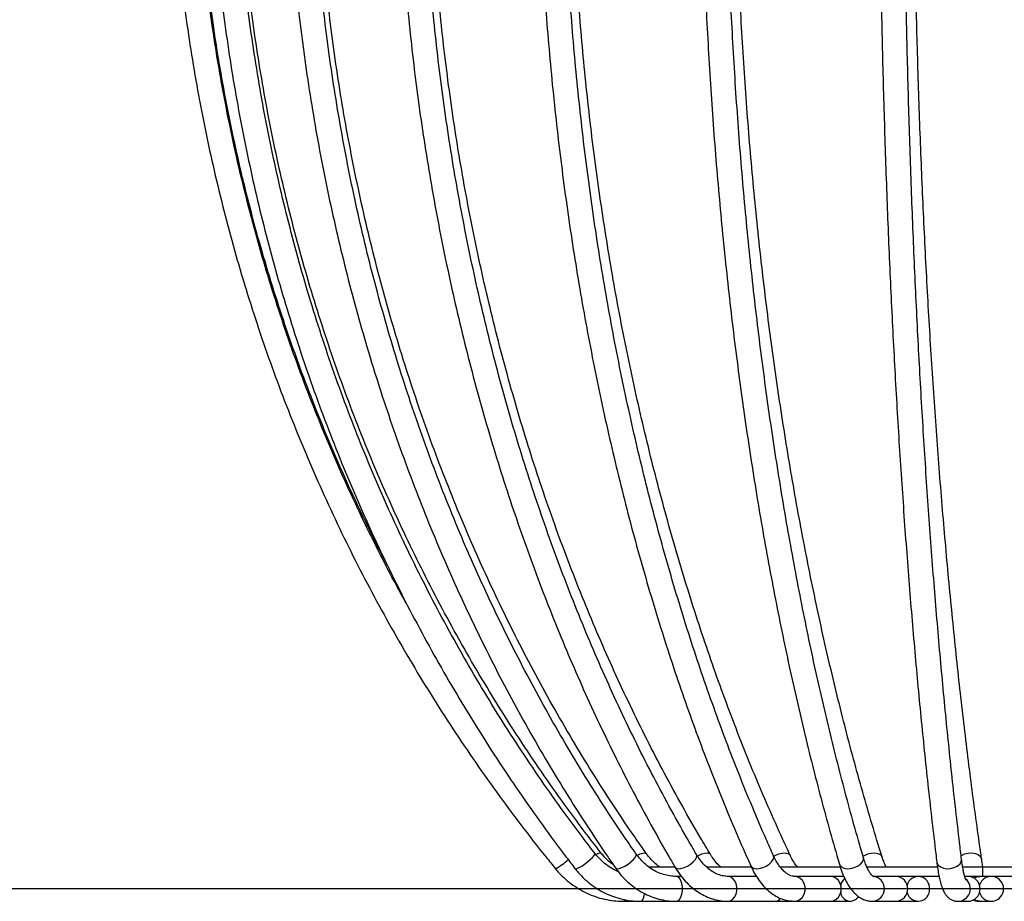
# Model space of a CAD drawing. Header units: millimetres. Extents: x 100 to 5840, y 99 to 4099.
# Tile 4 of 27: x 732 to 1364, y 2968 to 3533. Entities that reach past the tile are written whole.
import ezdxf

# ---------------------------------------------------------------- set-up
doc = ezdxf.new("R2010")
doc.units = ezdxf.units.MM
doc.header["$LTSCALE"] = 20
doc.layers.add('FORMAT', color=7, linetype='Continuous')
doc.styles.add('SLDTEXTSTYLE0', font='TXT', dxfattribs={"width": 0.605})
doc.dimstyles.new('SLDDIMSTYLE0', dxfattribs={"dimtxt": 51.366374, "dimasz": 40, "dimexe": 0, "dimexo": 0.0625, "dimgap": 12.841593, "dimtad": 1, "dimlfac": 0.5, "dimrnd": 1e-09, "dimzin": 12, "dimdsep": 46, "dimtxsty": 'SLDTEXTSTYLE0', "dimsah": 1, "dimcen": 0.09, "dimadec": 0, "dimazin": 3, "dimtfac": 1, "dimtofl": 0, "dimtmove": 0, "dimatfit": 3, "dimfxl": 0, "dimfrac": 2, "dimtolj": 1, "dimtzin": 12, "dimarcsym": 0})

# ---------------------------------------------------------------- blocks, each defined once
blk = doc.blocks.new('_D')
at = {"layer": 'FORMAT'}
for p, q in [((1595.07, 3775.53), (401.6, 3775.53)), ((421.41, 2975.53), (421.41, 3775.53)), ((1595.07, 2975.53), (401.6, 2975.53))]:
    blk.add_line(p, q, dxfattribs=at)
for points in [[(421.41, 3775.53), (411.41, 3735.53), (431.41, 3735.53)], [(421.41, 2975.53), (431.41, 3015.53), (411.41, 3015.53)]]:
    blk.add_solid(points, dxfattribs=at)
at = {"layer": 'FORMAT', "insert": (353.2, 3316.73), "char_height": 52.917, "attachment_point": 1, "rotation": 90, "style": 'SLDTEXTSTYLE0'}
blk.add_mtext('400', dxfattribs=at)

msp = doc.modelspace()

# ---------------------------------------------------------------- linework, layer by layer
at = {"color": 7, "linetype": 'Continuous', "lineweight": 25}
for p, q in [((1153.042, 2989.53), (1136.069, 2989.53)), ((1201.722, 2989.53), (1172.99, 2989.53)), ((1258.84, 2989.53), (1220.289, 2989.53)), ((1321.388, 2989.53), (1276.023, 2989.53)), ((1350.311, 2989.53), (1337.545, 2989.53)), ((1350.311, 2989.53), (1350.311, 2983.53)), ((1392.419, 2989.53), (1350.311, 2989.53)), ((1157.006, 2983.53), (1153.58, 2983.53)), ((1191.17, 2983.53), (1187.07, 2983.53)), ((1205.093, 2983.53), (1191.17, 2983.53)), ((1232.943, 2983.53), (1229.795, 2983.53)), ((1261.1, 2983.53), (1232.943, 2983.53)), ((1281.807, 2983.53), (1280.243, 2983.53)), ((1322.434, 2983.53), (1281.807, 2983.53)), ((1350.311, 2983.53), (1338.808, 2983.53)), ((1393.205, 2983.53), (1350.311, 2983.53)), ((1120.049, 2967.53), (1130.886, 2967.53)), ((1130.886, 2967.53), (1153.58, 2967.53)), ((1153.58, 2967.53), (1187.07, 2967.53)), ((1187.07, 2967.53), (1217.156, 2967.53)), ((1217.156, 2967.53), (1227.653, 2967.53)), ((1227.653, 2967.53), (1226.847, 2967.619)), ((1229.795, 2967.53), (1252.894, 2967.53)), ((1252.894, 2967.53), (1265.53, 2967.53)), ((1279.759, 2967.53), (1294.793, 2967.53)), ((1294.793, 2967.53), (1308.977, 2967.53)), ((1334.629, 2967.53), (1340.897, 2967.53)), ((1334.629, 2967.53), (1340.897, 2967.53)), ((1348.56, 2967.53), (1355.968, 2967.53))]:
    msp.add_line(p, q, dxfattribs=at)
at = {"color": 8, "linetype": 'Continuous', "lineweight": 25, "flags": 128}
for points in [[(1088.681, 2988.637), (1088.992, 2988.472), (1089.912, 2988.585), (1091.284, 2989.137), (1092.988, 2990.08), (1094.871, 2991.329), (1096.767, 2992.774), (1098.506, 2994.286), (1099.935, 2995.731), (1100.926, 2996.98), (1101.392, 2997.923), (1101.325, 2998.44)], [(1114.691, 2988.955), (1114.819, 2988.808), (1115.695, 2988.472), (1117.065, 2988.585), (1118.808, 2989.137), (1120.767, 2990.08), (1122.77, 2991.329), (1124.638, 2992.774), (1126.205, 2994.286), (1127.333, 2995.731), (1127.92, 2996.98), (1127.915, 2997.923), (1127.817, 2998.105)], [(1128.692, 2996.991), (1130.604, 2997.923), (1132.304, 2998.475), (1133.62, 2998.588), (1134.435, 2998.252), (1134.513, 2998.158)], [(1152.906, 2989.478), (1153.637, 2988.808), (1154.964, 2988.472), (1156.721, 2988.585), (1158.751, 2989.137), (1160.875, 2990.08), (1162.904, 2991.329), (1164.657, 2992.774), (1165.979, 2994.286), (1166.753, 2995.731), (1166.909, 2996.98), (1166.698, 2997.588)], [(1167.298, 2996.64), (1167.912, 2996.98), (1170.021, 2997.923), (1172.02, 2998.475), (1173.731, 2998.588), (1175.004, 2998.252), (1175.631, 2997.672)], [(1201.569, 2990.237), (1202.033, 2989.564), (1203.25, 2988.808), (1204.965, 2988.472), (1207.026, 2988.585), (1209.25, 2989.137), (1211.44, 2990.08), (1213.4, 2991.329), (1214.957, 2992.774), (1215.972, 2994.286), (1216.355, 2995.731), (1216.151, 2996.822)], [(1216.321, 2996.429), (1217.28, 2996.98), (1219.467, 2997.923), (1221.672, 2998.475), (1223.7, 2998.588), (1225.369, 2998.252), (1226.533, 2997.496), (1226.908, 2996.945)], [(1273.558, 2996.423), (1274.472, 2996.98), (1276.635, 2997.923), (1278.943, 2998.475), (1281.192, 2998.588), (1283.181, 2998.252), (1284.734, 2997.496), (1285.713, 2996.387), (1285.898, 2995.947)], [(1336.514, 2996.789), (1336.817, 2996.98), (1338.855, 2997.923), (1341.159, 2998.475), (1343.524, 2998.588), (1345.74, 2998.252), (1347.61, 2997.496), (1348.968, 2996.387), (1349.693, 2995.025), (1349.764, 2994.677)], [(1258.456, 2991.278), (1258.713, 2990.673), (1259.743, 2989.564), (1261.341, 2988.808), (1263.365, 2988.472), (1265.634, 2988.585), (1267.948, 2989.137), (1270.101, 2990.08), (1271.901, 2991.329), (1273.188, 2992.774), (1273.849, 2994.286), (1273.824, 2995.731), (1273.808, 2995.785)], [(1321.008, 2992.558), (1321.118, 2992.035), (1321.893, 2990.673), (1323.295, 2989.564), (1325.199, 2988.808), (1327.436, 2988.472), (1329.808, 2988.585), (1332.104, 2989.137), (1334.119, 2990.08), (1335.675, 2991.329), (1336.633, 2992.774), (1336.909, 2994.286), (1336.89, 2994.501)], [(1321.008, 2992.558), (1321.118, 2992.035), (1321.893, 2990.673), (1323.295, 2989.564), (1325.199, 2988.808), (1327.436, 2988.472), (1329.808, 2988.585), (1332.104, 2989.137), (1334.119, 2990.08), (1335.675, 2991.329), (1336.633, 2992.774), (1336.909, 2994.286), (1336.89, 2994.501)], [(1153.581, 2967.53), (1154.518, 2967.731), (1155.687, 2968.602), (1156.67, 2970.089), (1157.377, 2972.059), (1157.748, 2974.338), (1157.748, 2976.722), (1157.377, 2979.001), (1156.67, 2980.971), (1155.687, 2982.458), (1154.518, 2983.329), (1153.593, 2983.53)], [(1187.072, 2967.53), (1188.311, 2967.731), (1189.859, 2968.602), (1191.159, 2970.089), (1192.095, 2972.059), (1192.585, 2974.338), (1192.585, 2976.722), (1192.095, 2979.001), (1191.159, 2980.971), (1189.859, 2982.458), (1188.311, 2983.329), (1187.099, 2983.53)], [(1229.797, 2967.53), (1231.281, 2967.731), (1233.134, 2968.602), (1234.691, 2970.089), (1235.812, 2972.059), (1236.399, 2974.338), (1236.399, 2976.722), (1235.812, 2979.001), (1234.691, 2980.971), (1233.134, 2982.458), (1231.281, 2983.329), (1229.851, 2983.53)], [(1344.737, 2982.524), (1346.808, 2983.329), (1348.56, 2983.53)], [(1130.887, 2967.53), (1131.477, 2967.731), (1132.214, 2968.602), (1132.833, 2970.089), (1133.279, 2972.059), (1133.338, 2972.449)], [(1120.049, 2967.53), (1120.266, 2967.731), (1120.517, 2968.516)], [(1348.56, 2967.53), (1346.808, 2967.731), (1344.737, 2968.536)]]:
    msp.add_lwpolyline(points, dxfattribs=at)
at = {"color": 7, "linetype": 'Continuous', "lineweight": 25, "flags": 128}
msp.add_lwpolyline([(1252.894, 2967.53), (1254.38, 2967.731), (1256.233, 2968.602), (1257.79, 2970.089), (1258.911, 2972.059), (1259.498, 2974.338), (1259.498, 2976.722), (1258.911, 2979.001), (1257.79, 2980.971), (1256.233, 2982.458), (1254.38, 2983.329), (1252.894, 2983.53)], dxfattribs=at)
at = {"color": 8, "linetype": 'Continuous', "lineweight": 25}
for centre, radius, start, end in [((1104.909, 2994.407), 4.089, 81.900394, 131.925397), ((1059.898, 3019.624), 35.103, 297.473432, 314.067425), ((1279.346, 2975.532), 8.014, 273.192781, 86.252466), ((1334.544, 2975.541), 8.01, 269.890126, 52.251375)]:
    msp.add_arc(centre, radius, start, end, dxfattribs=at)
at = {"color": 7, "linetype": 'Continuous', "lineweight": 25}
for centre, radius, start, end in [((1267.151, 2976.02), 8.103, 130.420205, 166.525909), ((1294.385, 2975.53), 8.01, 272.914156, 87.085844), ((1309.033, 2976.043), 7.35, 355.998587, 165.29715), ((1340.83, 2975.53), 8, 270.478625, 89.521375), ((1355.979, 2975.639), 7.864, 359.20965, 163.224517), ((1265.43, 2973.88), 6.202, 186.744718, 328.333424), ((1309.033, 2975.017), 7.35, 194.70285, 4.001413), ((1355.979, 2975.422), 7.864, 196.775483, 0.79035), ((1216.958, 2972.273), 4.747, 272.383155, 322.314165)]:
    msp.add_arc(centre, radius, start, end, dxfattribs=at)
for points, knots in [([(835.699, 3560.626), (836.241, 3556.017), (837.81, 3542.682), (840.881, 3520.68), (845.114, 3494.663), (849.973, 3468.756), (855.445, 3442.975), (861.529, 3417.332), (868.221, 3391.844), (875.517, 3366.525), (883.414, 3341.389), (891.906, 3316.451), (900.989, 3291.726), (910.658, 3267.226), (920.906, 3242.967), (931.729, 3218.963), (943.12, 3195.227), (955.071, 3171.772), (967.578, 3148.613), (980.631, 3125.763), (994.225, 3103.234), (1008.35, 3081.039), (1023, 3059.193), (1038.163, 3037.705), (1053.839, 3016.594), (1066.568, 3000.249), (1074.086, 2990.959), (1076.092, 2988.481)], [0, 0, 0, 0, 0.022106, 0.0639605, 0.1058158, 0.147671, 0.1895262, 0.2313814, 0.2732366, 0.3150917, 0.3569468, 0.3988018, 0.4406568, 0.4825117, 0.5243666, 0.5662215, 0.6080763, 0.649931, 0.6917857, 0.7336403, 0.7754948, 0.8173493, 0.8592037, 0.901058, 0.9429122, 0.9847664, 1, 1, 1, 1]), ([(981.952, 3156.018), (980.951, 3157.782), (975.654, 3167.121), (966.601, 3184.337), (954.827, 3207.663), (943.661, 3231.293), (933.052, 3255.181), (923.021, 3279.323), (913.571, 3303.7), (904.709, 3328.301), (896.438, 3353.109), (888.763, 3378.112), (881.69, 3403.294), (875.223, 3428.641), (869.364, 3454.137), (864.119, 3479.769), (859.487, 3505.52), (855.55, 3530.924), (853.045, 3549.916), (851.846, 3560.279), (851.597, 3562.434)], [0, 0, 0, 0, 0.0141843, 0.0750523, 0.1359202, 0.1967879, 0.2576556, 0.3185232, 0.3793907, 0.4402581, 0.5011254, 0.5619927, 0.6228599, 0.683727, 0.744594, 0.805461, 0.866328, 0.9271949, 0.9848589, 1, 1, 1, 1]), ([(968.23, 3183.398), (968.055, 3183.726), (963.766, 3191.736), (955.877, 3207.7), (944.617, 3231.299), (933.993, 3255.196), (923.928, 3279.335), (914.451, 3303.714), (905.561, 3328.314), (897.265, 3353.123), (889.568, 3378.126), (882.474, 3403.309), (875.987, 3428.656), (870.111, 3454.152), (864.85, 3479.784), (860.205, 3505.536), (856.256, 3530.94), (853.744, 3549.927), (852.543, 3560.286), (852.293, 3562.437)], [0, 0, 0, 0, 0.0027993, 0.068424, 0.1340486, 0.1996732, 0.2652977, 0.3309221, 0.3965465, 0.4621708, 0.5277951, 0.5934193, 0.6590435, 0.7246677, 0.7902918, 0.8559159, 0.9215399, 0.9837108, 1, 1, 1, 1]), ([(860.262, 3560.67), (860.777, 3556.063), (862.268, 3542.728), (865.187, 3520.725), (869.21, 3494.704), (873.83, 3468.794), (879.031, 3443.008), (884.815, 3417.361), (891.178, 3391.869), (898.115, 3366.546), (905.622, 3341.406), (913.697, 3316.465), (922.333, 3291.735), (931.525, 3267.232), (941.27, 3242.969), (951.56, 3218.961), (962.39, 3195.222), (973.755, 3171.764), (985.646, 3148.601), (998.058, 3125.747), (1010.983, 3103.215), (1024.414, 3081.018), (1038.344, 3059.169), (1052.762, 3037.678), (1067.667, 3016.565), (1079.724, 3000.281), (1086.823, 2991.053), (1088.682, 2988.636)], [0, 0, 0, 0, 0.0221048, 0.0639779, 0.1058517, 0.1477254, 0.1895989, 0.2314723, 0.2733456, 0.3152187, 0.3570916, 0.3989642, 0.4408367, 0.4827088, 0.5245807, 0.5664523, 0.6083236, 0.6501945, 0.6920651, 0.7339353, 0.7758051, 0.8176745, 0.8595435, 0.9014119, 0.9432799, 0.9851474, 1, 1, 1, 1]), ([(1101.338, 2998.424), (1098.616, 3001.972), (1090.703, 3012.284), (1077.952, 3029.663), (1063.251, 3050.678), (1049.038, 3072.069), (1035.315, 3093.815), (1022.091, 3115.907), (1009.373, 3138.331), (997.17, 3161.073), (985.487, 3184.122), (974.333, 3207.462), (963.713, 3231.082), (953.634, 3254.966), (944.101, 3279.101), (935.12, 3303.474), (926.696, 3328.069), (918.835, 3352.872), (911.54, 3377.87), (904.816, 3403.046), (898.667, 3428.388), (893.097, 3453.88), (888.108, 3479.506), (883.703, 3505.253), (879.957, 3530.652), (877.563, 3549.718), (876.415, 3560.157), (876.169, 3562.39)], [0, 0, 0, 0, 0.0221042, 0.0642494, 0.106395, 0.1485401, 0.1906846, 0.2328286, 0.2749722, 0.3171152, 0.3592579, 0.4014001, 0.4435418, 0.4856832, 0.5278243, 0.569965, 0.6121053, 0.6542454, 0.6963852, 0.7385247, 0.7806639, 0.822803, 0.8649418, 0.9070805, 0.9492189, 0.9891398, 1, 1, 1, 1]), ([(1105.487, 2998.452), (1102.739, 3002), (1094.752, 3012.313), (1081.882, 3029.693), (1067.043, 3050.709), (1052.698, 3072.1), (1038.846, 3093.848), (1025.498, 3115.94), (1012.662, 3138.365), (1000.345, 3161.109), (988.553, 3184.158), (977.295, 3207.5), (966.576, 3231.12), (956.402, 3255.005), (946.781, 3279.142), (937.716, 3303.515), (929.214, 3328.111), (921.28, 3352.915), (913.918, 3377.913), (907.132, 3403.091), (900.926, 3428.434), (895.304, 3453.926), (890.27, 3479.554), (885.824, 3505.301), (882.044, 3530.701), (879.63, 3549.753), (878.473, 3560.179), (878.227, 3562.398)], [0, 0, 0, 0, 0.0221045, 0.0642521, 0.1064001, 0.1485476, 0.1906947, 0.2328413, 0.2749876, 0.3171334, 0.3592788, 0.4014238, 0.4435685, 0.4857128, 0.5278568, 0.5700005, 0.6121439, 0.654287, 0.6964299, 0.7385725, 0.7807149, 0.8228571, 0.8649991, 0.907141, 0.9492827, 0.9892066, 1, 1, 1, 1]), ([(908.94, 3560.754), (909.403, 3556.15), (910.746, 3542.817), (913.376, 3520.814), (917.003, 3494.789), (921.167, 3468.874), (925.857, 3443.083), (931.071, 3417.432), (936.808, 3391.935), (943.062, 3366.607), (949.832, 3341.462), (957.113, 3316.515), (964.9, 3291.78), (973.19, 3267.272), (981.977, 3243.004), (991.257, 3218.99), (1001.025, 3195.244), (1011.274, 3171.781), (1021.999, 3148.612), (1033.193, 3125.753), (1044.851, 3103.215), (1056.965, 3081.012), (1069.529, 3059.157), (1082.535, 3037.66), (1095.979, 3016.541), (1106.775, 3000.373), (1113.095, 2991.257), (1114.69, 2988.956)], [0, 0, 0, 0, 0.022103, 0.0640069, 0.1059116, 0.1478162, 0.1897208, 0.2316253, 0.2735297, 0.315434, 0.3573381, 0.3992421, 0.441146, 0.4830496, 0.5249529, 0.5668559, 0.6087586, 0.650661, 0.6925629, 0.7344643, 0.7763652, 0.8182655, 0.8601651, 0.9020641, 0.9439622, 0.9858595, 1, 1, 1, 1]), ([(1127.817, 2998.104), (1125.364, 3001.652), (1118.237, 3011.96), (1106.753, 3029.331), (1093.513, 3050.335), (1080.713, 3071.714), (1068.352, 3093.449), (1056.441, 3115.53), (1044.985, 3137.943), (1033.992, 3160.675), (1023.467, 3183.713), (1013.418, 3207.044), (1003.849, 3230.653), (994.767, 3254.528), (986.176, 3278.654), (978.082, 3303.018), (970.489, 3327.604), (963.402, 3352.399), (956.825, 3377.389), (950.762, 3402.558), (945.216, 3427.892), (940.191, 3453.377), (935.69, 3478.997), (931.714, 3504.738), (928.331, 3530.131), (926.15, 3549.34), (925.1, 3559.926), (924.864, 3562.306)], [0, 0, 0, 0, 0.0221014, 0.0642178, 0.1063343, 0.1484499, 0.1905646, 0.2326784, 0.2747914, 0.3169038, 0.3590156, 0.4011267, 0.4432373, 0.4853475, 0.5274572, 0.5695665, 0.6116755, 0.6537842, 0.6958926, 0.7380007, 0.7801086, 0.8222163, 0.8643239, 0.9064312, 0.9485384, 0.9884296, 1, 1, 1, 1]), ([(1134.516, 2998.155), (1132.022, 3001.702), (1124.775, 3012.011), (1113.099, 3029.384), (1099.637, 3050.389), (1086.622, 3071.77), (1074.054, 3093.507), (1061.944, 3115.59), (1050.296, 3138.004), (1039.119, 3160.738), (1028.419, 3183.778), (1018.201, 3207.11), (1008.473, 3230.721), (999.239, 3254.597), (990.505, 3278.724), (982.276, 3303.089), (974.557, 3327.677), (967.353, 3352.473), (960.667, 3377.463), (954.503, 3402.634), (948.866, 3427.969), (943.758, 3453.454), (939.182, 3479.075), (935.141, 3504.816), (931.703, 3530.21), (929.489, 3549.397), (928.424, 3559.961), (928.186, 3562.319)], [0, 0, 0, 0, 0.02210176, 0.06422298, 0.1063443, 0.14846467, 0.19058415, 0.23270281, 0.27482071, 0.3169379, 0.35905443, 0.40117037, 0.44328576, 0.48540064, 0.52751507, 0.56962907, 0.6117427, 0.65385597, 0.69596893, 0.73808161, 0.78019403, 0.82230622, 0.86441821, 0.90653001, 0.94864165, 0.98853697, 1, 1, 1, 1]), ([(979.46, 3560.875), (979.851, 3556.275), (980.983, 3542.947), (983.202, 3520.949), (986.261, 3494.924), (989.775, 3469.01), (993.732, 3443.22), (998.132, 3417.568), (1002.973, 3392.071), (1008.252, 3366.742), (1013.966, 3341.596), (1020.111, 3316.647), (1026.685, 3291.91), (1033.683, 3267.399), (1041.101, 3243.128), (1048.936, 3219.11), (1057.182, 3195.361), (1065.836, 3171.892), (1074.892, 3148.719), (1084.345, 3125.853), (1094.19, 3103.309), (1104.422, 3081.099), (1115.033, 3059.236), (1126.018, 3037.732), (1137.375, 3016.604), (1146.406, 3000.588), (1151.651, 2991.622), (1152.907, 2989.476)], [0, 0, 0, 0, 0.02210126, 0.06403991, 0.10597956, 0.14791952, 0.18985982, 0.23180049, 0.27374157, 0.31568307, 0.35762503, 0.39956745, 0.44151036, 0.48345375, 0.52539764, 0.56734201, 0.60928685, 0.65123214, 0.69317786, 0.73512395, 0.77707038, 0.81901707, 0.86096395, 0.90291092, 0.94485786, 0.98680463, 1, 1, 1, 1]), ([(1166.7, 2997.584), (1164.631, 3001.132), (1158.622, 3011.435), (1148.941, 3028.796), (1137.781, 3049.783), (1126.991, 3071.146), (1116.57, 3092.866), (1106.527, 3114.932), (1096.867, 3137.331), (1087.596, 3160.051), (1078.719, 3183.076), (1070.242, 3206.396), (1062.169, 3229.995), (1054.506, 3253.86), (1047.256, 3277.977), (1040.425, 3302.332), (1034.016, 3326.911), (1028.032, 3351.7), (1022.478, 3376.683), (1017.357, 3401.848), (1012.672, 3427.178), (1008.425, 3452.659), (1004.62, 3478.276), (1001.256, 3504.015), (998.393, 3529.407), (996.527, 3548.816), (995.623, 3559.604), (995.407, 3562.185)], [0, 0, 0, 0, 0.0220984, 0.0641648, 0.106232, 0.1482989, 0.1903656, 0.2324322, 0.2744988, 0.3165655, 0.3586323, 0.4006993, 0.4427667, 0.4848343, 0.5269023, 0.5689706, 0.6110393, 0.6531084, 0.6951779, 0.7372478, 0.779318, 0.8213886, 0.8634594, 0.9055306, 0.947602, 0.9874598, 1, 1, 1, 1]), ([(1175.637, 2997.663), (1173.513, 3001.211), (1167.345, 3011.514), (1157.408, 3028.876), (1145.953, 3049.865), (1134.876, 3071.231), (1124.18, 3092.953), (1113.871, 3115.021), (1103.956, 3137.422), (1094.44, 3160.143), (1085.329, 3183.17), (1076.628, 3206.49), (1068.343, 3230.091), (1060.478, 3253.957), (1053.037, 3278.075), (1046.026, 3302.431), (1039.449, 3327.01), (1033.308, 3351.8), (1027.609, 3376.784), (1022.354, 3401.948), (1017.546, 3427.278), (1013.188, 3452.76), (1009.283, 3478.377), (1005.833, 3504.115), (1002.896, 3529.507), (1000.984, 3548.888), (1000.058, 3559.648), (999.839, 3562.202)], [0, 0, 0, 0, 0.0220987, 0.0641727, 0.1062472, 0.1483213, 0.1903949, 0.2324683, 0.2745415, 0.3166146, 0.3586878, 0.4007609, 0.4428342, 0.4849076, 0.5269812, 0.569055, 0.611129, 0.6532033, 0.6952778, 0.7373526, 0.7794277, 0.8215029, 0.8635785, 0.9056542, 0.9477301, 0.9875921, 1, 1, 1, 1]), ([(1068.534, 3561.026), (1068.833, 3556.432), (1069.702, 3543.113), (1071.404, 3521.128), (1073.753, 3495.115), (1076.45, 3469.212), (1079.488, 3443.433), (1082.866, 3417.793), (1086.583, 3392.305), (1090.636, 3366.986), (1095.024, 3341.849), (1099.743, 3316.909), (1104.791, 3292.18), (1110.165, 3267.676), (1115.863, 3243.412), (1121.881, 3219.4), (1128.216, 3195.656), (1134.864, 3172.191), (1141.821, 3149.021), (1149.084, 3126.158), (1156.649, 3103.615), (1164.511, 3081.405), (1172.667, 3059.541), (1181.11, 3038.035), (1189.84, 3016.903), (1196.714, 3001.043), (1200.674, 2992.229), (1201.568, 2990.239)], [0, 0, 0, 0, 0.0221005, 0.0640694, 0.1060396, 0.1480105, 0.1899823, 0.2319551, 0.273929, 0.3159041, 0.3578804, 0.3998582, 0.4418376, 0.4838185, 0.5258013, 0.5677858, 0.6097724, 0.651761, 0.6937517, 0.7357447, 0.77774, 0.8197377, 0.8617378, 0.9037404, 0.9457456, 0.9877532, 1, 1, 1, 1]), ([(1216.152, 2996.821), (1214.562, 3000.372), (1209.95, 3010.672), (1202.52, 3028.025), (1193.956, 3048.997), (1185.675, 3070.348), (1177.676, 3092.057), (1169.966, 3114.114), (1162.549, 3136.504), (1155.429, 3159.217), (1148.612, 3182.237), (1142.1, 3205.552), (1135.898, 3229.149), (1130.01, 3253.012), (1124.438, 3277.129), (1119.187, 3301.485), (1114.26, 3326.066), (1109.659, 3350.857), (1105.388, 3375.845), (1101.449, 3401.014), (1097.843, 3426.35), (1094.575, 3451.837), (1091.644, 3477.462), (1089.053, 3503.208), (1086.807, 3529.062), (1085.359, 3548.692), (1084.652, 3559.696), (1084.502, 3562.034)], [0, 0, 0, 0, 0.02209672, 0.06409784, 0.10610182, 0.14810818, 0.19011694, 0.23212808, 0.27414159, 0.31615741, 0.35817549, 0.40019576, 0.44221814, 0.48424254, 0.52626888, 0.56829704, 0.61032694, 0.65235846, 0.69439151, 0.73642596, 0.77846171, 0.82049866, 0.86253668, 0.90457567, 0.94661551, 0.98865608, 1, 1, 1, 1]), ([(1226.914, 2996.933), (1225.258, 3000.483), (1220.455, 3010.783), (1212.718, 3028.137), (1203.8, 3049.11), (1195.175, 3070.462), (1186.846, 3092.171), (1178.817, 3114.228), (1171.093, 3136.619), (1163.679, 3159.332), (1156.58, 3182.352), (1149.799, 3205.667), (1143.342, 3229.262), (1137.21, 3253.125), (1131.409, 3277.241), (1125.942, 3301.596), (1120.812, 3326.176), (1116.022, 3350.966), (1111.575, 3375.952), (1107.473, 3401.12), (1103.72, 3426.454), (1100.317, 3451.94), (1097.267, 3477.563), (1094.57, 3503.308), (1092.232, 3529.16), (1090.726, 3548.763), (1089.992, 3559.741), (1089.837, 3562.055)], [0, 0, 0, 0, 0.0220968, 0.0641063, 0.1061183, 0.1481322, 0.1901481, 0.232166, 0.2741859, 0.3162077, 0.3582315, 0.4002573, 0.4422849, 0.4843142, 0.5263453, 0.5683781, 0.6104124, 0.6524481, 0.6944853, 0.7365237, 0.7785633, 0.820604, 0.8626457, 0.9046883, 0.9467316, 0.9887757, 1, 1, 1, 1]), ([(1172.003, 3561.202), (1172.198, 3556.614), (1172.763, 3543.31), (1173.87, 3521.349), (1175.397, 3495.361), (1177.151, 3469.483), (1179.127, 3443.729), (1181.324, 3418.113), (1183.741, 3392.651), (1186.377, 3367.357), (1189.231, 3342.245), (1192.3, 3317.329), (1195.584, 3292.625), (1199.08, 3268.146), (1202.786, 3243.905), (1206.7, 3219.918), (1210.821, 3196.196), (1215.146, 3172.755), (1219.672, 3149.608), (1224.397, 3126.766), (1229.318, 3104.245), (1234.433, 3082.056), (1239.74, 3060.211), (1245.234, 3038.724), (1250.915, 3017.609), (1255.359, 3001.868), (1257.906, 2993.161), (1258.457, 2991.276)], [0, 0, 0, 0, 0.02210131, 0.06409081, 0.10608166, 0.14807341, 0.1900662, 0.23206019, 0.27405554, 0.3160524, 0.35805095, 0.40005136, 0.44205381, 0.4840585, 0.52606562, 0.56807539, 0.61008803, 0.65210377, 0.69412285, 0.73614555, 0.77817213, 0.82020288, 0.86223811, 0.90427815, 0.94632334, 0.98837403, 1, 1, 1, 1]), ([(1273.809, 2995.785), (1272.772, 2999.341), (1269.768, 3009.65), (1264.929, 3027.014), (1259.352, 3047.996), (1253.959, 3069.357), (1248.749, 3091.078), (1243.726, 3113.148), (1238.894, 3135.553), (1234.255, 3158.281), (1229.813, 3181.318), (1225.569, 3204.65), (1221.528, 3228.264), (1217.69, 3252.146), (1214.058, 3276.282), (1210.635, 3300.658), (1207.423, 3325.259), (1204.423, 3350.071), (1201.638, 3375.08), (1199.069, 3400.271), (1196.717, 3425.628), (1194.584, 3451.138), (1192.672, 3476.786), (1190.981, 3502.555), (1189.514, 3528.433), (1188.561, 3548.221), (1188.094, 3559.376), (1187.99, 3561.858)], [0, 0, 0, 0, 0.0220977, 0.0640499, 0.1060073, 0.1479705, 0.189939, 0.2319124, 0.2738906, 0.315873, 0.3578595, 0.3998497, 0.4418434, 0.4838403, 0.5258402, 0.5678429, 0.609848, 0.6518555, 0.6938652, 0.7358767, 0.77789, 0.8199049, 0.8619212, 0.9039388, 0.9459574, 0.987977, 1, 1, 1, 1]), ([(1285.903, 2995.931), (1284.793, 2999.487), (1281.575, 3009.793), (1276.391, 3027.155), (1270.417, 3048.133), (1264.64, 3069.491), (1259.059, 3091.208), (1253.679, 3113.274), (1248.503, 3135.676), (1243.534, 3158.4), (1238.776, 3181.433), (1234.23, 3204.762), (1229.901, 3228.372), (1225.79, 3252.25), (1221.9, 3276.382), (1218.233, 3300.754), (1214.793, 3325.351), (1211.58, 3350.16), (1208.596, 3375.165), (1205.844, 3400.352), (1203.325, 3425.705), (1201.041, 3451.212), (1198.993, 3476.855), (1197.181, 3502.621), (1195.61, 3528.495), (1194.59, 3548.269), (1194.09, 3559.411), (1193.98, 3561.882)], [0, 0, 0, 0, 0.0220974, 0.0640532, 0.1060141, 0.1479803, 0.1899517, 0.2319279, 0.2739086, 0.3158934, 0.3578822, 0.3998747, 0.4418705, 0.4838696, 0.5258715, 0.5678762, 0.6098834, 0.6518929, 0.6939046, 0.7359181, 0.7779335, 0.8199504, 0.8619687, 0.9039883, 0.946009, 0.9880306, 1, 1, 1, 1]), ([(1285.041, 3561.393), (1285.122, 3556.812), (1285.357, 3543.528), (1285.818, 3521.598), (1286.453, 3495.648), (1287.184, 3469.807), (1288.006, 3444.091), (1288.921, 3418.514), (1289.927, 3393.091), (1291.024, 3367.836), (1292.212, 3342.765), (1293.49, 3317.89), (1294.857, 3293.228), (1296.312, 3268.791), (1297.854, 3244.594), (1299.483, 3220.651), (1301.198, 3196.975), (1302.997, 3173.581), (1304.88, 3150.481), (1306.846, 3127.688), (1308.894, 3105.216), (1311.021, 3083.078), (1313.228, 3061.286), (1315.513, 3039.852), (1317.876, 3018.792), (1319.723, 3003.102), (1320.78, 2994.429), (1321.008, 2992.558)], [0, 0, 0, 0, 0.0221038, 0.0641042, 0.1061057, 0.1481076, 0.1901102, 0.2321134, 0.2741174, 0.3161223, 0.3581281, 0.4001351, 0.4421432, 0.4841527, 0.5261637, 0.5681763, 0.6101906, 0.6522069, 0.6942254, 0.7362462, 0.7782696, 0.8202958, 0.8623251, 0.9043578, 0.9463943, 0.9884348, 1, 1, 1, 1]), ([(1285.041, 3561.393), (1285.122, 3556.812), (1285.357, 3543.528), (1285.818, 3521.598), (1286.453, 3495.648), (1287.184, 3469.807), (1288.006, 3444.091), (1288.921, 3418.514), (1289.927, 3393.091), (1291.024, 3367.836), (1292.212, 3342.765), (1293.49, 3317.89), (1294.857, 3293.228), (1296.312, 3268.791), (1297.854, 3244.594), (1299.483, 3220.651), (1301.198, 3196.975), (1302.997, 3173.581), (1304.88, 3150.481), (1306.846, 3127.688), (1308.894, 3105.216), (1311.021, 3083.078), (1313.228, 3061.286), (1315.513, 3039.852), (1317.876, 3018.792), (1319.723, 3003.102), (1320.78, 2994.429), (1321.008, 2992.558)], [0, 0, 0, 0, 0.0221038, 0.0641042, 0.1061057, 0.1481076, 0.1901102, 0.2321134, 0.2741174, 0.3161223, 0.3581281, 0.4001351, 0.4421432, 0.4841527, 0.5261637, 0.5681763, 0.6101906, 0.6522069, 0.6942254, 0.7362462, 0.7782696, 0.8202958, 0.8623251, 0.9043578, 0.9463943, 0.9884348, 1, 1, 1, 1]), ([(1336.89, 2994.502), (1336.456, 2998.068), (1335.2, 3008.405), (1333.178, 3025.816), (1330.847, 3046.852), (1328.593, 3068.267), (1326.416, 3090.04), (1324.317, 3112.161), (1322.298, 3134.616), (1320.36, 3157.393), (1318.504, 3180.478), (1316.732, 3203.857), (1315.043, 3227.517), (1313.441, 3251.444), (1311.924, 3275.624), (1310.494, 3300.042), (1309.153, 3324.686), (1307.9, 3349.539), (1306.737, 3374.589), (1305.664, 3399.819), (1304.682, 3425.216), (1303.792, 3450.765), (1302.994, 3476.451), (1302.287, 3502.258), (1301.675, 3528.173), (1301.277, 3547.996), (1301.082, 3559.175), (1301.038, 3561.667)], [0, 0, 0, 0, 0.022102, 0.0640651, 0.1060324, 0.1480042, 0.18998, 0.2319594, 0.2739422, 0.3159279, 0.3579164, 0.3999074, 0.4419007, 0.4838961, 0.5258933, 0.5678923, 0.6098928, 0.6518948, 0.693898, 0.7359024, 0.7779078, 0.8199141, 0.8619213, 0.9039292, 0.9459377, 0.9879468, 1, 1, 1, 1]), ([(1336.89, 2994.502), (1336.456, 2998.068), (1335.2, 3008.405), (1333.178, 3025.816), (1330.847, 3046.852), (1328.593, 3068.267), (1326.416, 3090.04), (1324.317, 3112.161), (1322.298, 3134.616), (1320.36, 3157.393), (1318.504, 3180.478), (1316.732, 3203.857), (1315.043, 3227.517), (1313.441, 3251.444), (1311.924, 3275.624), (1310.494, 3300.042), (1309.153, 3324.686), (1307.9, 3349.539), (1306.737, 3374.589), (1305.664, 3399.819), (1304.682, 3425.216), (1303.792, 3450.765), (1302.994, 3476.451), (1302.287, 3502.258), (1301.675, 3528.173), (1301.277, 3547.996), (1301.082, 3559.175), (1301.038, 3561.667)], [0, 0, 0, 0, 0.022102, 0.0640651, 0.1060324, 0.1480042, 0.18998, 0.2319594, 0.2739422, 0.3159279, 0.3579164, 0.3999074, 0.4419007, 0.4838961, 0.5258933, 0.5678923, 0.6098928, 0.6518948, 0.693898, 0.7359024, 0.7779078, 0.8199141, 0.8619213, 0.9039292, 0.9459377, 0.9879468, 1, 1, 1, 1]), ([(1349.764, 2994.676), (1349.252, 2998.241), (1347.768, 3008.573), (1345.379, 3025.976), (1342.625, 3047.002), (1339.962, 3068.408), (1337.39, 3090.172), (1334.91, 3112.284), (1332.525, 3134.732), (1330.235, 3157.5), (1328.043, 3180.577), (1325.948, 3203.949), (1323.953, 3227.602), (1322.059, 3251.521), (1320.267, 3275.695), (1318.578, 3300.107), (1316.993, 3324.744), (1315.513, 3349.591), (1314.138, 3374.635), (1312.87, 3399.859), (1311.71, 3425.25), (1310.658, 3450.794), (1309.714, 3476.474), (1308.88, 3502.276), (1308.156, 3528.185), (1307.685, 3548.011), (1307.455, 3559.194), (1307.403, 3561.692)], [0, 0, 0, 0, 0.0221013, 0.0640591, 0.1060216, 0.147989, 0.189961, 0.2319371, 0.273917, 0.3159003, 0.3578867, 0.399876, 0.4418679, 0.4838621, 0.5258585, 0.5678568, 0.6098569, 0.6518587, 0.6938619, 0.7358665, 0.7778723, 0.8198791, 0.8618868, 0.9038955, 0.9459048, 0.9879148, 1, 1, 1, 1]), ([(1116.392, 2986.657), (1115.877, 2986.862), (1113.878, 2987.657), (1110.627, 2989.64), (1106.732, 2992.57), (1103.653, 2995.567), (1101.975, 2997.638), (1101.338, 2998.424)], [0, 0, 0, 0, 0.0877345, 0.3410586, 0.5937761, 0.8458469, 1, 1, 1, 1]), ([(1113.335, 2990.917), (1112.552, 2991.483), (1110.445, 2993.004), (1107.843, 2995.584), (1106.138, 2997.66), (1105.487, 2998.452)], [0, 0, 0, 0, 0.267973, 0.7204239, 1, 1, 1, 1]), ([(1153.58, 2983.53), (1152.937, 2983.544), (1150.904, 2983.587), (1147.496, 2984.105), (1143.431, 2985.331), (1139.518, 2987.172), (1135.822, 2989.581), (1132.407, 2992.527), (1129.758, 2995.431), (1128.325, 2997.404), (1127.817, 2998.104)], [0, 0, 0, 0, 0.0670353, 0.2119456, 0.3565506, 0.5001381, 0.6424081, 0.7833723, 0.9232268, 1, 1, 1, 1]), ([(1142.99, 2989.53), (1142.908, 2989.582), (1141.579, 2990.426), (1139.24, 2992.577), (1136.508, 2995.45), (1135.041, 2997.442), (1134.516, 2998.155)], [0, 0, 0, 0, 0.0252893, 0.4080195, 0.7880489, 1, 1, 1, 1]), ([(1187.07, 2983.53), (1186.592, 2983.542), (1185.014, 2983.582), (1182.348, 2984.076), (1179.108, 2985.285), (1175.982, 2987.101), (1173.027, 2989.467), (1170.285, 2992.352), (1168.195, 2995.13), (1167.069, 2996.979), (1166.7, 2997.584)], [0, 0, 0, 0, 0.0667857, 0.2203278, 0.3713112, 0.5171623, 0.6584966, 0.796849, 0.9335195, 1, 1, 1, 1]), ([(1182.293, 2989.53), (1182.261, 2989.554), (1181.235, 2990.35), (1179.364, 2992.43), (1177.187, 2995.178), (1176.022, 2997.046), (1175.637, 2997.663)], [0, 0, 0, 0, 0.01264401, 0.41164174, 0.80579077, 1, 1, 1, 1]), ([(1229.795, 2983.53), (1229.546, 2983.538), (1228.742, 2983.565), (1227.387, 2983.879), (1225.603, 2984.694), (1223.723, 2985.997), (1221.758, 2987.852), (1219.773, 2990.317), (1217.866, 2993.268), (1216.724, 2995.634), (1216.152, 2996.821)], [0, 0, 0, 0, 0.06680523, 0.21591688, 0.34889846, 0.47483652, 0.60876039, 0.73938614, 0.86927761, 1, 1, 1, 1]), ([(1231.527, 2989.53), (1231.211, 2989.899), (1230.208, 2991.069), (1228.627, 2993.531), (1227.473, 2995.823), (1226.914, 2996.933)], [0, 0, 0, 0, 0.1916952, 0.6086021, 1, 1, 1, 1]), ([(1201.568, 2990.239), (1201.969, 2989.383), (1203.126, 2986.91), (1205.301, 2983.119), (1208.192, 2979.058), (1211.401, 2975.513), (1214.886, 2972.552), (1218.588, 2970.236), (1222.431, 2968.62), (1226.188, 2967.688), (1228.653, 2967.58), (1229.795, 2967.53)], [0, 0, 0, 0, 0.0650698, 0.187988, 0.3115223, 0.4348879, 0.556935, 0.676284, 0.7919025, 0.9036671, 1, 1, 1, 1]), ([(1258.457, 2991.276), (1258.71, 2990.446), (1259.456, 2987.998), (1260.876, 2984.208), (1262.82, 2980.058), (1264.998, 2976.451), (1267.366, 2973.458), (1269.849, 2971.119), (1272.462, 2969.362), (1275.2, 2968.174), (1277.667, 2967.604), (1279.193, 2967.55), (1279.759, 2967.53)], [0, 0, 0, 0, 0.0636723, 0.1877891, 0.31386, 0.4427472, 0.5599955, 0.6678983, 0.7666028, 0.8589331, 0.9477809, 1, 1, 1, 1]), ([(1280.23, 2983.454), (1280.232, 2983.454), (1280.302, 2983.435), (1280.033, 2983.541), (1279.395, 2984.107), (1278.42, 2985.265), (1277.318, 2986.983), (1276.145, 2989.286), (1274.94, 2992.182), (1274.195, 2994.554), (1273.809, 2995.785)], [0, 0, 0, 0, 0.0048665, 0.1377936, 0.2778426, 0.414356, 0.552569, 0.6948895, 0.8416856, 1, 1, 1, 1]), ([(1288.427, 2989.53), (1288.339, 2989.696), (1287.82, 2990.673), (1286.95, 2992.804), (1286.235, 2994.941), (1285.903, 2995.931)], [0, 0, 0, 0, 0.0991667, 0.5823552, 1, 1, 1, 1]), ([(1321.008, 2992.558), (1321.108, 2991.774), (1321.401, 2989.464), (1321.956, 2985.915), (1322.711, 2982.053), (1323.6, 2978.537), (1324.605, 2975.577), (1325.715, 2973.239), (1326.935, 2971.408), (1328.308, 2969.926), (1330.024, 2968.676), (1332.076, 2967.8), (1333.687, 2967.539), (1334.538, 2967.531), (1334.629, 2967.53)], [0, 0, 0, 0, 0.0615181, 0.1812838, 0.3028188, 0.4282014, 0.5614299, 0.6699824, 0.7447195, 0.8115483, 0.8735525, 0.9334991, 0.9928678, 1, 1, 1, 1]), ([(1321.008, 2992.558), (1321.108, 2991.774), (1321.401, 2989.464), (1321.956, 2985.915), (1322.711, 2982.053), (1323.6, 2978.537), (1324.605, 2975.577), (1325.715, 2973.239), (1326.935, 2971.408), (1328.308, 2969.926), (1330.024, 2968.676), (1332.076, 2967.8), (1333.687, 2967.539), (1334.538, 2967.531), (1334.629, 2967.53)], [0, 0, 0, 0, 0.06151808, 0.18128376, 0.30281876, 0.42820142, 0.56142992, 0.66998243, 0.74471945, 0.81154826, 0.87355247, 0.93349907, 0.99286777, 1, 1, 1, 1]), ([(1339.706, 2981.12), (1339.693, 2981.144), (1339.661, 2981.198), (1339.371, 2981.871), (1338.971, 2983.088), (1338.478, 2984.947), (1337.949, 2987.45), (1337.4, 2990.605), (1337.065, 2993.165), (1336.89, 2994.502)], [0, 0, 0, 0, 0.0896521, 0.2068149, 0.3401594, 0.4882531, 0.6479872, 0.8159912, 1, 1, 1, 1]), ([(1339.706, 2981.12), (1339.693, 2981.144), (1339.661, 2981.198), (1339.371, 2981.871), (1338.971, 2983.088), (1338.478, 2984.947), (1337.949, 2987.45), (1337.4, 2990.605), (1337.065, 2993.165), (1336.89, 2994.502)], [0, 0, 0, 0, 0.08965211, 0.20681491, 0.34015941, 0.48825313, 0.64798715, 0.81599121, 1, 1, 1, 1]), ([(1350.612, 2989.66), (1350.604, 2989.696), (1350.381, 2990.723), (1350.097, 2992.449), (1349.837, 2994.186), (1349.764, 2994.676)], [0, 0, 0, 0, 0.0257888, 0.7255254, 1, 1, 1, 1]), ([(1076.092, 2988.481), (1076.822, 2987.616), (1078.841, 2985.223), (1082.526, 2981.641), (1087.221, 2977.909), (1092.287, 2974.7), (1097.658, 2972.043), (1103.276, 2969.966), (1109.079, 2968.505), (1114.696, 2967.67), (1118.368, 2967.574), (1120.049, 2967.53)], [0, 0, 0, 0, 0.0673442, 0.1862612, 0.3052041, 0.4241298, 0.5430384, 0.6619307, 0.7808086, 0.8996744, 1, 1, 1, 1]), ([(1088.682, 2988.636), (1089.376, 2987.77), (1091.303, 2985.367), (1094.825, 2981.766), (1099.322, 2978.008), (1104.177, 2974.775), (1109.325, 2972.098), (1114.71, 2970.003), (1120.272, 2968.528), (1125.688, 2967.675), (1129.241, 2967.576), (1130.886, 2967.53)], [0, 0, 0, 0, 0.0671524, 0.1861866, 0.305176, 0.4240283, 0.5427364, 0.6613016, 0.7797341, 0.8980535, 1, 1, 1, 1]), ([(1114.69, 2988.956), (1115.317, 2988.089), (1117.067, 2985.667), (1120.28, 2982.022), (1124.406, 2978.207), (1128.868, 2974.921), (1133.605, 2972.199), (1138.562, 2970.069), (1143.679, 2968.566), (1148.706, 2967.683), (1152.021, 2967.579), (1153.58, 2967.53)], [0, 0, 0, 0, 0.0667493, 0.1862689, 0.3056436, 0.4246476, 0.543209, 0.6612861, 0.7788799, 0.8960418, 1, 1, 1, 1]), ([(1152.907, 2989.476), (1153.435, 2988.61), (1154.928, 2986.16), (1157.694, 2982.448), (1161.287, 2978.531), (1165.2, 2975.148), (1169.372, 2972.343), (1173.749, 2970.149), (1178.267, 2968.604), (1182.726, 2967.689), (1185.674, 2967.581), (1187.07, 2967.53)], [0, 0, 0, 0, 0.0660779, 0.1868686, 0.3075532, 0.4276313, 0.5467615, 0.6646511, 0.781151, 0.8963231, 1, 1, 1, 1]), ([(1344.484, 2968.468), (1344.571, 2968.418), (1345.271, 2968.011), (1346.695, 2967.639), (1348.017, 2967.562), (1348.56, 2967.53)], [0, 0, 0, 0, 0.076331, 0.6202452, 1, 1, 1, 1])]:
    msp.add_open_spline(points, degree=3, knots=knots, dxfattribs=at)

# ---------------------------------------------------------------- dimensions: what is measured, and where the dimension line sits
at = {"layer": 'FORMAT'}
dim = msp.add_linear_dim(base=(421.414, 3775.53), p1=(1614.878, 2975.53), p2=(1614.878, 3775.53), angle=90, dimstyle='SLDDIMSTYLE0', dxfattribs=at)
dim.commit()
dim.dimension.update_dxf_attribs({"geometry": '_D', "text_midpoint": (421.414, 3375.53), "dimtype": 160})

doc.saveas('drawing.dxf')
